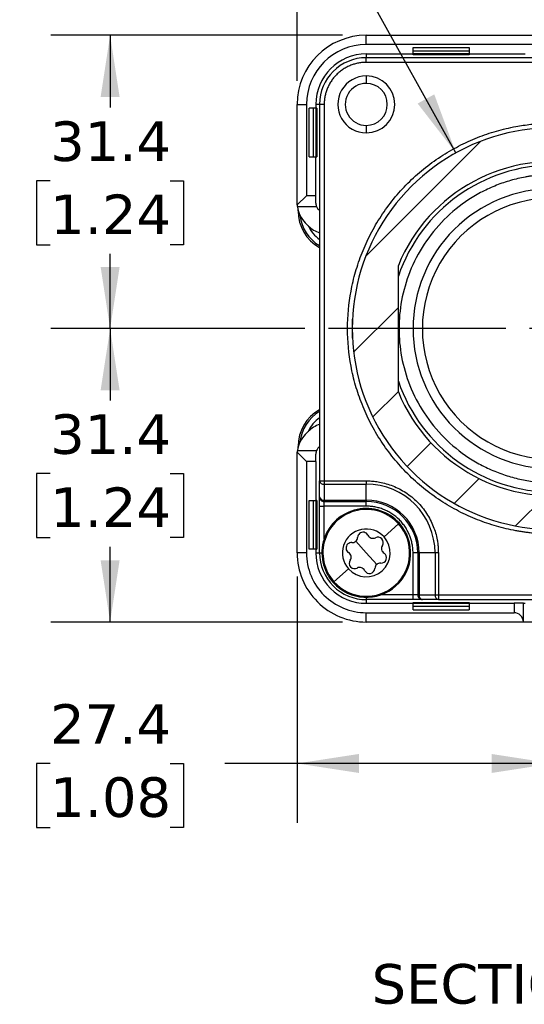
# Model space of a CAD drawing. Header units: millimetres. Extents: x 13 to 546, y 13 to 419.
# Tile 4 of 16: x 98 to 152, y 252 to 358. Entities that reach past the tile are written whole.
import ezdxf

# ---------------------------------------------------------------- set-up
doc = ezdxf.new("R2010")
doc.units = ezdxf.units.MM
doc.header["$LTSCALE"] = 2
doc.linetypes.add('SLD-Center', pattern=[19.05, 15.24, -1.27, 1.27, -1.27])
doc.linetypes.add('SLD-Solid', pattern=[0])
doc.layers.add('CENTER', color=40, linetype='SLD-Center')
doc.layers.add('DIMENSIONS', color=140, linetype='SLD-Solid', lineweight=25)
doc.layers.add('TEXT', color=140, linetype='SLD-Solid', lineweight=25)
doc.styles.add('SLDTEXTSTYLE0', font='VERDANA.TTF')
doc.dimstyles.new('SLDDIMSTYLE0', dxfattribs={"dimtxt": 4.316015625, "dimasz": 6.603999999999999, "dimexe": 0, "dimexo": 0.0625, "dimgap": 1.07900390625, "dimtad": 0, "dimtih": 1, "dimtoh": 1, "dimrnd": 1e-09, "dimzin": 12, "dimdsep": 46, "dimtxsty": 'SLDTEXTSTYLE0', "dimsah": 1, "dimcen": 0.09, "dimadec": 0, "dimazin": 3, "dimtfac": 1, "dimtofl": 0, "dimtmove": 0, "dimatfit": 3, "dimfxl": 0, "dimfrac": 2, "dimtolj": 1, "dimtzin": 12, "dimarcsym": 0})
doc.dimstyles.new('SLDDIMSTYLE2', dxfattribs={"dimtxt": 4.316015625, "dimasz": 6.603999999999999, "dimexe": 0, "dimexo": 0.0625, "dimgap": 1.07900390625, "dimtad": 0, "dimtih": 1, "dimtoh": 1, "dimrnd": 1e-09, "dimzin": 4, "dimdsep": 46, "dimtxsty": 'SLDTEXTSTYLE0', "dimsah": 1, "dimcen": 0, "dimadec": 0, "dimazin": 1, "dimtfac": 1, "dimtofl": 0, "dimtmove": 0, "dimatfit": 3, "dimfxl": 0, "dimfrac": 2, "dimtolj": 1, "dimtzin": 12, "dimarcsym": 0})

# ---------------------------------------------------------------- blocks, each defined once
blk = doc.blocks.new('_D_7')
at = {"layer": 'DIMENSIONS'}
for p, q in [((127.6280295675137, 298.2364393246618), (127.6280295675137, 271.8873060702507)), ((155.0280295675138, 298.196439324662), (155.0280295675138, 271.8873060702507)), ((101.2153127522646, 278.2373056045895), (99.76598413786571, 278.2373056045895)), ((99.76598413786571, 278.2373056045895), (99.76598413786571, 271.3777376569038)), ((114.0407459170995, 278.2373056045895), (115.4900745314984, 278.2373056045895)), ((115.4900745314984, 278.2373056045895), (115.4900745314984, 271.3777376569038)), ((127.6280295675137, 278.2373060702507), (119.888924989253, 278.2373060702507)), ((155.0280295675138, 278.2373060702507), (127.6280295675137, 278.2373060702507)), ((99.76598413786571, 271.3777376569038), (101.2153127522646, 271.3777376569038)), ((115.4900745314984, 271.3777376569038), (114.0407459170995, 271.3777376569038))]:
    blk.add_line(p, q, dxfattribs=at)
for points in [[(127.6280295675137, 278.2373060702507), (134.2320295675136, 277.2213060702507), (134.2320295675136, 279.2533060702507)], [(155.0280295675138, 278.2373060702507), (148.4240295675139, 279.2533060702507), (148.4240295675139, 277.2213060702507)]]:
    blk.add_solid(points, dxfattribs=at)
at = {"layer": 'DIMENSIONS', "char_height": 4.233333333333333, "attachment_point": 1, "style": 'SLDTEXTSTYLE0'}
for s, insert in [('27.4', (101.2153132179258, 284.5803447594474)), ('1.08', (101.2153127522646, 276.7545575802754))]:
    blk.add_mtext(s, dxfattribs=dict(at, insert=insert))
blk = doc.blocks.new('_D_8')
at = {"layer": 'DIMENSIONS'}
for p, q in [((128.4480295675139, 324.776439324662), (101.2780295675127, 324.776439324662)), ((107.6280295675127, 324.776439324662), (107.6280295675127, 317.0906517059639)), ((101.2153127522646, 309.2648640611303), (99.76598413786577, 309.2648640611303)), ((99.76598413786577, 309.2648640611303), (99.76598413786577, 302.4052961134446)), ((114.0407459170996, 309.2648640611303), (115.4900745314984, 309.2648640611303)), ((115.4900745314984, 309.2648640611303), (115.4900745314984, 302.4052961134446)), ((99.76598413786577, 302.4052961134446), (101.2153127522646, 302.4052961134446)), ((107.6280295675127, 293.3764393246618), (107.6280295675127, 301.4390773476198)), ((115.4900745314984, 302.4052961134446), (114.0407459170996, 302.4052961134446)), ((132.4880295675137, 293.3764393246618), (101.2780295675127, 293.3764393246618))]:
    blk.add_line(p, q, dxfattribs=at)
for points in [[(107.6280295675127, 324.776439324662), (106.6120295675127, 318.172439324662), (108.6440295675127, 318.172439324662)], [(107.6280295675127, 293.3764393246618), (108.6440295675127, 299.9804393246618), (106.6120295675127, 299.9804393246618)]]:
    blk.add_solid(points, dxfattribs=at)
at = {"layer": 'DIMENSIONS', "char_height": 4.233333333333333, "attachment_point": 1, "style": 'SLDTEXTSTYLE0'}
for s, insert in [('31.4', (101.2153132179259, 315.6079032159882)), ('1.24', (101.2153127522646, 307.7821160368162))]:
    blk.add_mtext(s, dxfattribs=dict(at, insert=insert))
blk = doc.blocks.new('_D_9')
at = {"layer": 'DIMENSIONS'}
for p, q in [((132.4880295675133, 356.1764393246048), (101.2780295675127, 356.1764393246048)), ((107.6280295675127, 356.1764393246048), (107.6280295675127, 348.4390848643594)), ((101.2153127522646, 340.6132972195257), (99.76598413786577, 340.6132972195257)), ((99.76598413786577, 340.6132972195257), (99.76598413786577, 333.75372927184)), ((114.0407459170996, 340.6132972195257), (115.4900745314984, 340.6132972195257)), ((115.4900745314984, 340.6132972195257), (115.4900745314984, 333.75372927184)), ((99.76598413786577, 333.75372927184), (101.2153127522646, 333.75372927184)), ((115.4900745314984, 333.75372927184), (114.0407459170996, 333.75372927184)), ((107.6280295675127, 324.776439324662), (107.6280295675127, 332.7875105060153)), ((128.4480295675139, 324.776439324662), (101.2780295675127, 324.776439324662))]:
    blk.add_line(p, q, dxfattribs=at)
for points in [[(107.6280295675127, 356.1764393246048), (106.6120295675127, 349.5724393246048), (108.6440295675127, 349.5724393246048)], [(107.6280295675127, 324.776439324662), (108.6440295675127, 331.3804393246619), (106.6120295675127, 331.3804393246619)]]:
    blk.add_solid(points, dxfattribs=at)
at = {"layer": 'DIMENSIONS', "char_height": 4.233333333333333, "attachment_point": 1, "style": 'SLDTEXTSTYLE0'}
for s, insert in [('31.4', (101.2153132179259, 346.9563363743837)), ('1.24', (101.2153127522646, 339.1305491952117))]:
    blk.add_mtext(s, dxfattribs=dict(at, insert=insert))
blk = doc.blocks.new('_D_10')
at = {"layer": 'DIMENSIONS'}
for p, q in [((101.215312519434, 369.9641499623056), (99.76598390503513, 369.9641499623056)), ((99.76598390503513, 369.9641499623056), (99.76598390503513, 363.1045820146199)), ((114.0407456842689, 369.9641499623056), (115.4900742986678, 369.9641499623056)), ((115.4900742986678, 369.9641499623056), (115.4900742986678, 363.1045820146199)), ((129.999040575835, 369.9641504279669), (117.299040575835, 369.9641504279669)), ((144.6106624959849, 343.5841096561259), (129.999040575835, 369.9641504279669)), ((99.76598390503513, 363.1045820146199), (101.215312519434, 363.1045820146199)), ((115.4900742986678, 363.1045820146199), (114.0407456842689, 363.1045820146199))]:
    blk.add_line(p, q, dxfattribs=at)
blk.add_solid([(144.6106624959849, 343.5841096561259), (142.2996067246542, 349.8534073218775), (140.5220631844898, 348.8688450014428)], dxfattribs=at)
at = {"layer": 'DIMENSIONS', "char_height": 4.233333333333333, "attachment_point": 1, "style": 'SLDTEXTSTYLE0'}
for s, insert in [('%%c', (97.9570185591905, 376.3071891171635)), ('43.0', (104.4736078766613, 376.3071891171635)), ('1.69', (101.215312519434, 368.4814019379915))]:
    blk.add_mtext(s, dxfattribs=dict(at, insert=insert))
blk = doc.blocks.new('_D_11')
at = {"layer": 'DIMENSIONS'}
for p, q in [((161.8066458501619, 343.5926653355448), (171.3070726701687, 369.9641504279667)), ((171.3070726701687, 369.9641504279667), (191.387639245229, 369.9641504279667)), ((194.6459332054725, 369.9641499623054), (193.1966045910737, 369.9641499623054)), ((193.1966045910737, 369.9641499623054), (193.1966045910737, 363.1045820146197)), ((207.4713663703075, 369.9641499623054), (208.9206949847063, 369.9641499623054)), ((208.9206949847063, 369.9641499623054), (208.9206949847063, 363.1045820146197)), ((193.1966045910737, 363.1045820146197), (194.6459332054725, 363.1045820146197)), ((208.9206949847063, 363.1045820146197), (207.4713663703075, 363.1045820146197))]:
    blk.add_line(p, q, dxfattribs=at)
blk.add_solid([(161.8066458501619, 343.5926653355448), (165.0008092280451, 349.4614294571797), (163.0890806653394, 350.1501368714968)], dxfattribs=at)
at = {"layer": 'DIMENSIONS', "char_height": 4.233333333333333, "attachment_point": 1, "style": 'SLDTEXTSTYLE0'}
for s, insert in [('%%c', (191.387639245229, 376.3071891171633)), ('40.0', (197.9042285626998, 376.3071891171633)), ('1.57', (194.6459332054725, 368.4814019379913))]:
    blk.add_mtext(s, dxfattribs=dict(at, insert=insert))
blk = doc.blocks.new('_D_12')
at = {"layer": 'DIMENSIONS'}
for p, q in [((127.6280295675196, 351.3164393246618), (127.6280295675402, 394.5264393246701)), ((160.5280295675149, 347.316439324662), (160.5280295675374, 394.5264393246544)), ((127.6280295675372, 388.1764393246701), (131.5715004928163, 388.1764393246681)), ((137.4196790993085, 388.1764388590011), (135.9703504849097, 388.1764388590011)), ((135.9703504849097, 388.1764388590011), (135.9703504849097, 381.3168709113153)), ((150.2451122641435, 388.1764388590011), (151.6944408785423, 388.1764388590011)), ((151.6944408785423, 388.1764388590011), (151.6944408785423, 381.3168709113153)), ((160.5280295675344, 388.1764393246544), (156.093291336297, 388.1764393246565)), ((135.9703504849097, 381.3168709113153), (137.4196790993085, 381.3168709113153)), ((151.6944408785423, 381.3168709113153), (150.2451122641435, 381.3168709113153))]:
    blk.add_line(p, q, dxfattribs=at)
for points in [[(127.6280295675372, 388.1764393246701), (134.2320295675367, 387.1604393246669), (134.2320295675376, 389.192439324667)], [(160.5280295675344, 388.1764393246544), (153.9240295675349, 389.1924393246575), (153.9240295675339, 387.1604393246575)]]:
    blk.add_solid(points, dxfattribs=at)
at = {"layer": 'DIMENSIONS', "char_height": 4.233333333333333, "attachment_point": 1, "style": 'SLDTEXTSTYLE0'}
for s, insert in [('32.9', (137.4196795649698, 394.519478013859)), ('1.30', (137.4196790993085, 386.6936908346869))]:
    blk.add_mtext(s, dxfattribs=dict(at, insert=insert))
blk = doc.blocks.new('SW_CENTERMARKSYMBOL_0')
at = {"layer": 'CENTER', "color": 0}
for p, q in [((0, 5.079999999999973), (0, 24.04000000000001)), ((0, 0), (0, 2.539999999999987)), ((-5.080000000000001, 0), (-24.04000000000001, 0)), ((0, 0), (-2.540000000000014, 0)), ((0, 0), (0, -2.540000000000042)), ((0, 0), (2.539999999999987, 0)), ((5.080000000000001, 0), (24.03999999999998, 0)), ((0, -5.080000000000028), (0, -24.04000000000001))]:
    blk.add_line(p, q, dxfattribs=at)

msp = doc.modelspace()

# ---------------------------------------------------------------- hatches: boundary and pattern name
at = {"layer": 'DIMENSIONS'}
h = msp.add_hatch(dxfattribs=at)
h.set_pattern_fill('ANSI31', color=256, scale=2, style=0)
h.set_pattern_definition([(45, (0, 0), (-4.490128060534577, 4.490128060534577), [])])
edge = h.paths.add_edge_path(flags=0)
edge.add_arc((155.0280295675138, 324.776439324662), 20, 287.0186474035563, 360.0000000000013)
edge.add_arc((155.0280295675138, 324.776439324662), 20, 4.885331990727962e-13, 72.98135259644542)
edge.add_arc((161.0280295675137, 344.3787351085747), 0.4999999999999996, 180, 252.9813525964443, ccw=False)
edge.add_line((160.5280295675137, 344.3787351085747), (160.5280295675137, 344.776439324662))
edge.add_arc((159.5280295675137, 344.776439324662), 1, 0, 77.31961650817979)
edge.add_arc((155.0280295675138, 324.776439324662), 21.5, 77.31961650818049, 282.6803834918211)
edge.add_arc((159.528029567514, 304.776439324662), 1, 282.680383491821, 360.0000000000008)
edge.add_line((160.528029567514, 304.776439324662), (160.528029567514, 305.1741435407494))
edge.add_arc((161.028029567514, 305.1741435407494), 0.4999999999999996, 107.01864740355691, 180, ccw=False)
edge = h.paths.add_edge_path(flags=0)
edge.add_arc((155.0280295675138, 324.776439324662), 17.9, 202.2154271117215, 359.99999999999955, ccw=False)
edge.add_line((138.4567677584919, 318.0086271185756), (138.4567677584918, 331.5442515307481))
edge.add_arc((155.0280295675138, 324.776439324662), 17.9, -5.115907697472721e-13, 157.7845728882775, ccw=False)

# ---------------------------------------------------------------- linework, layer by layer
for p, q in [((135.0280295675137, 355.1764393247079), (135.0280295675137, 356.1764393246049)), ((135.0280295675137, 356.1764393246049), (175.0280295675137, 356.1764393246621)), ((175.0280295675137, 355.1764393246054), (135.0280295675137, 355.1764393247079)), ((135.0280295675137, 354.176439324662), (140.0280295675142, 354.176439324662)), ((135.0280295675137, 354.1764393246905), (135.0280295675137, 353.7764393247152)), ((140.0280295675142, 354.876439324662), (146.0280295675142, 354.876439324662)), ((140.0280295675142, 354.176439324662), (140.0280295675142, 354.876439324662)), ((146.0280295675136, 354.4764393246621), (140.0280295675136, 354.4764393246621)), ((146.0280295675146, 354.1764393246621), (140.0280295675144, 354.1764393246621)), ((140.0280295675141, 354.076439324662), (140.0280295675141, 354.176439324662)), ((146.0280295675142, 354.876439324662), (146.0280295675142, 354.176439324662)), ((146.0280295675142, 354.176439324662), (152.0280295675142, 354.176439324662)), ((146.0280295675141, 354.176439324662), (146.0280295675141, 354.076439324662)), ((135.0280295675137, 353.276439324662), (135.0280295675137, 353.776439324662)), ((167.3209227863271, 353.776439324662), (135.0280295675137, 353.776439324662)), ((167.3209227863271, 353.276439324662), (135.0280295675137, 353.276439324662)), ((146.0280295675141, 354.076439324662), (140.0280295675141, 354.076439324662)), ((135.0280295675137, 351.8264393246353), (135.0280295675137, 351.0264393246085)), ((127.6280295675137, 338.2190800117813), (127.6280295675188, 348.776439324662)), ((127.6280295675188, 348.776439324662), (128.6280295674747, 348.776439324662)), ((128.6280295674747, 348.776439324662), (128.6280295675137, 339.0048664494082)), ((129.6280295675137, 348.3764393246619), (128.9280295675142, 348.3764393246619)), ((128.9280295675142, 343.1764393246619), (128.9280295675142, 348.3764393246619)), ((129.3280295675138, 348.3764393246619), (129.3280295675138, 343.1764393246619)), ((129.6280295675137, 348.776439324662), (129.6280295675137, 348.3764393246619)), ((130.0280295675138, 348.776439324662), (129.6280295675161, 348.776439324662)), ((129.6280295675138, 348.376439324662), (129.6280295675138, 343.1764393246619)), ((129.7280295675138, 348.376439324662), (129.6280295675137, 348.3764393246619)), ((129.7280295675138, 348.376439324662), (129.7280295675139, 343.1764393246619)), ((130.0280295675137, 348.776439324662), (130.0280295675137, 308.4835461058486)), ((130.5280295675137, 348.776439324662), (130.0280295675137, 348.776439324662)), ((130.5280295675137, 348.776439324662), (130.5280295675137, 308.4835461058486)), ((135.0280295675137, 346.5264393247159), (135.0280295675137, 345.7264393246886)), ((128.9280295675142, 343.1764393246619), (129.6280295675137, 343.1764393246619)), ((129.6280295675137, 339.0048664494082), (129.6280295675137, 343.1764393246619)), ((129.6280295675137, 343.1764393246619), (129.7280295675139, 343.1764393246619)), ((128.6280295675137, 339.0048664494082), (127.6351836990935, 338.012020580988)), ((129.6280295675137, 339.0048664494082), (128.6280295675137, 339.0048664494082)), ((129.6280295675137, 338.2190800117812), (129.6280295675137, 339.0048664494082)), ((129.7178498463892, 337.8048664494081), (127.6567626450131, 337.8048664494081)), ((127.7280295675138, 337.376439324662), (127.7280295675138, 337.4509654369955)), ((127.7280295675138, 337.376439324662), (127.7488010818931, 337.376439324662)), ((129.9209227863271, 337.5119732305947), (130.0280295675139, 337.4048664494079)), ((128.506709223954, 336.0977596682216), (128.8493499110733, 335.7551189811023)), ((138.4567677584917, 318.0086271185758), (138.4567677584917, 331.5442515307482)), ((138.456767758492, 330.6471755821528), (138.4977014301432, 330.5208497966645)), ((133.5524488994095, 325.8008586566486), (133.5280295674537, 325.7764393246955)), ((133.5280295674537, 325.7764393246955), (133.5280295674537, 324.7764393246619)), ((133.5280295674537, 324.7764393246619), (133.5280295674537, 323.7764393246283)), ((133.5280295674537, 323.7764393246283), (133.5524488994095, 323.7520199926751)), ((138.4977014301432, 319.0320288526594), (138.456767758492, 318.905703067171)), ((128.8493499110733, 313.7977596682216), (128.506709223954, 313.4551189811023)), ((127.7280295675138, 312.1019132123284), (127.7280295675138, 312.1764393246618)), ((127.7280295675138, 312.1764393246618), (127.7488010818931, 312.1764393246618)), ((129.9209227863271, 312.0409054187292), (130.0280295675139, 312.148012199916)), ((127.6280295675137, 300.776439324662), (127.6280295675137, 311.3337986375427)), ((127.6351836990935, 311.5408580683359), (128.6280295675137, 310.5480121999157)), ((127.6567626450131, 311.7480121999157), (129.7178498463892, 311.7480121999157)), ((129.6280295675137, 310.5480121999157), (129.6280295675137, 311.3337986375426)), ((128.6280295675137, 310.5480121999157), (128.6280295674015, 300.776439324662)), ((129.6280295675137, 310.5480121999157), (128.6280295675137, 310.5480121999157)), ((129.6280295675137, 310.5480121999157), (129.6280295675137, 306.376439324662)), ((130.0280295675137, 308.4835461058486), (130.5280295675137, 308.4835461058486)), ((130.0280295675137, 306.776439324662), (130.0280295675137, 308.4835461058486)), ((130.5280295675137, 308.4835461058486), (135.0280295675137, 308.4835461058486)), ((130.5280295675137, 308.4835461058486), (130.5280295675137, 308.1299927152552)), ((130.5280295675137, 308.1299927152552), (135.0280295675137, 308.1299927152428)), ((130.5280295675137, 308.1299927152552), (130.5280295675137, 306.4228859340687)), ((135.0280295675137, 308.4835461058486), (135.0280295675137, 308.1299927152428)), ((135.0280295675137, 306.422885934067), (135.0280295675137, 308.1299927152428)), ((128.9280295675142, 306.376439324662), (129.6280295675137, 306.376439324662)), ((128.9280295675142, 301.1764393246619), (128.9280295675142, 306.376439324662)), ((129.3280295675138, 306.376439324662), (129.3280295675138, 301.1764393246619)), ((129.6280295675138, 306.376439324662), (129.6280295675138, 301.176439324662)), ((129.7280295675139, 306.376439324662), (129.6280295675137, 306.376439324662)), ((129.7280295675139, 306.376439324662), (129.7280295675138, 301.1764393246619)), ((130.0280295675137, 305.776439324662), (130.5280295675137, 305.776439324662)), ((130.0280295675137, 300.776439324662), (130.0280295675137, 305.776439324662)), ((130.5280295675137, 306.4228859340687), (135.0280295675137, 306.422885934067)), ((130.5280295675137, 306.4228859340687), (130.5280295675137, 306.276439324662)), ((130.5280295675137, 306.276439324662), (135.0280295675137, 306.276439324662)), ((130.5280295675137, 305.776439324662), (130.5280295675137, 306.276439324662)), ((135.0280295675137, 305.776439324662), (130.5280295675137, 305.776439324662)), ((130.5280295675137, 302.2971299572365), (130.5280295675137, 305.776439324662)), ((135.0280295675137, 306.422885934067), (135.0280295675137, 306.276439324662)), ((135.0280295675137, 305.776439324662), (135.0280295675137, 306.276439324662)), ((138.483846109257, 303.8751026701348), (136.9321242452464, 302.4837488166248)), ((138.564558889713, 303.9474739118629), (138.483846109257, 303.8751026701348)), ((135.0280295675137, 300.776439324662), (133.9127710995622, 302.0202429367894)), ((128.6280295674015, 300.776439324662), (127.6280295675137, 300.776439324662)), ((129.6280295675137, 301.1764393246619), (128.9280295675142, 301.1764393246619)), ((129.6280295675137, 301.1764393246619), (129.6280295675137, 300.776439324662)), ((129.6280295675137, 301.1764393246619), (129.7280295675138, 301.1764393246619)), ((129.6280295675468, 300.776439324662), (130.0280295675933, 300.776439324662)), ((130.0280295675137, 300.776439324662), (130.2780295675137, 300.776439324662)), ((136.1432880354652, 299.5326357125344), (135.0280295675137, 300.776439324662)), ((140.5280295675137, 300.776439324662), (140.0280295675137, 300.776439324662)), ((140.0280295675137, 296.276439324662), (140.0280295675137, 300.776439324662)), ((140.5280295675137, 300.776439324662), (140.5280295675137, 296.276439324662)), ((140.6744761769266, 300.776439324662), (140.5280295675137, 300.776439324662)), ((142.381582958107, 300.776439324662), (140.6744761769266, 300.776439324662)), ((140.6744761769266, 300.776439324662), (140.6744761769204, 296.276439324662)), ((142.381582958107, 300.776439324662), (142.381582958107, 296.276439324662)), ((142.7351363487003, 300.776439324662), (142.381582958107, 300.776439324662)), ((142.7351363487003, 300.776439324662), (142.7351363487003, 296.276439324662)), ((133.1239348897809, 299.0691298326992), (131.5722130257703, 297.6777759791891)), ((131.5722130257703, 297.6777759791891), (131.4915002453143, 297.6054047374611)), ((140.0280295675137, 296.276439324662), (136.5487202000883, 296.276439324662)), ((140.5280295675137, 296.276439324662), (140.0280295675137, 296.276439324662)), ((140.0280295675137, 295.776439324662), (140.0280295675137, 296.276439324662)), ((140.5280295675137, 296.276439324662), (140.6744761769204, 296.276439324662)), ((140.6744761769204, 296.276439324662), (142.381582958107, 296.276439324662)), ((142.381582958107, 296.276439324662), (142.7351363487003, 296.276439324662)), ((142.7351363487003, 296.276439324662), (175.0280295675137, 296.276439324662)), ((142.7351363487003, 296.276439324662), (142.7351363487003, 295.776439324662)), ((135.0280295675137, 296.026439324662), (135.0280295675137, 295.776439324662)), ((140.0280295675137, 295.776439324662), (135.0280295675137, 295.776439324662)), ((135.0280295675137, 295.7764393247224), (135.0280295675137, 295.3764393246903)), ((135.0280295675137, 295.3764393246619), (140.0280295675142, 295.3764393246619)), ((140.0280295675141, 295.476439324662), (146.0280295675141, 295.476439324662)), ((140.0280295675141, 295.3764393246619), (140.0280295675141, 295.476439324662)), ((140.0280295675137, 295.3764393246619), (146.0280295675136, 295.3764393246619)), ((140.0280295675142, 294.676439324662), (140.0280295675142, 295.3764393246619)), ((140.0280295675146, 295.0764393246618), (146.0280295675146, 295.0764393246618)), ((142.7351363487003, 295.776439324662), (141.0280295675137, 295.776439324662)), ((142.7351363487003, 295.776439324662), (175.0280295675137, 295.776439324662)), ((146.0280295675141, 295.476439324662), (146.0280295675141, 295.3764393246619)), ((146.0280295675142, 295.3764393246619), (146.0280295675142, 294.676439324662)), ((146.0280295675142, 295.3764393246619), (150.8280295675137, 295.3764393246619)), ((150.8280295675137, 295.3764393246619), (150.8280295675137, 294.3764393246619)), ((151.8280295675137, 295.3764393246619), (150.8280295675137, 295.3764393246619)), ((151.8280295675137, 293.3764393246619), (151.8280295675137, 295.3764393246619)), ((151.8280295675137, 295.3764393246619), (152.0280295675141, 295.3764393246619)), ((135.0280295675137, 294.3764393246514), (150.8280295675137, 294.3764393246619)), ((135.0280295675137, 293.3764393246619), (135.0280295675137, 294.3764393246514)), ((140.0280295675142, 294.676439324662), (146.0280295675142, 294.676439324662)), ((151.8280295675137, 293.3764393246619), (135.0280295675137, 293.3764393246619)), ((152.8280295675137, 293.3764393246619), (151.8280295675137, 293.3764393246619))]:
    msp.add_line(p, q)
for centre, radius, start, end in [((135.0280295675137, 348.776439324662), 7.399999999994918, 90, 179.9999999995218), ((135.0280295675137, 348.776439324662), 6.400000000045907, 90, 179.9999999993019), ((135.0280295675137, 348.776439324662), 5.400000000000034, 90, 180), ((135.0280295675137, 348.776439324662), 5, 90, 180), ((135.0280295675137, 348.776439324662), 3.049999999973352, 90, 270.0000000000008), ((135.0280295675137, 348.776439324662), 2.249999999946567, 90, 270.0000000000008), ((135.0280295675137, 348.776439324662), 3.049999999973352, 270.0000000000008, 90), ((135.0280295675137, 348.776439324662), 2.249999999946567, 270.0000000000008, 90), ((155.0280295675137, 324.776439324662), 21.49999999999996, 77.31961650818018, 282.6803834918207), ((155.0280295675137, 324.776439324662), 17.9, 4.093853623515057e-13, 157.7845728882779), ((155.0280295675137, 324.776439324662), 17.50000000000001, 90, 161.2498425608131), ((155.0280295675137, 324.776439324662), 14, 90, 270.0000000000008), ((130.6280295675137, 338.2190800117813), 3.000000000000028, 183.9576903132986, 187.9362495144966), ((130.6280295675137, 338.2190800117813), 3.000000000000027, 187.9362495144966, 225.0000000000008), ((132.2280295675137, 337.376439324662), 4.499999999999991, 179.9999999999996, 240.7324224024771), ((130.6280295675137, 338.2190800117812), 1.000000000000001, 180, 204.4698005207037), ((130.6280295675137, 338.2190800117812), 1.000000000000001, 204.4698005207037, 225.000000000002), ((132.2280295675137, 337.376439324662), 4.319077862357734, 186.3939359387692, 239.3782591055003), ((132.2280295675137, 337.376439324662), 3.7720595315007, 204.602198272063, 234.3445604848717), ((130.970670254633, 337.8764393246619), 2.999999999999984, 225.0000000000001, 251.6866561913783), ((155.0280295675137, 324.776439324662), 17.89999999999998, 202.2154271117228, 4.093853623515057e-13), ((155.0280295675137, 324.776439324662), 17.50000000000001, 198.7501574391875, 270.0000000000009), ((132.2280295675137, 312.1764393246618), 4.500000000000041, 119.2675775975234, 179.9999999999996), ((132.2280295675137, 312.1764393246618), 4.319077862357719, 120.6217408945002, 173.606064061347), ((132.2280295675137, 312.1764393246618), 3.772059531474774, 125.6554395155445, 155.3978017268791), ((130.970670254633, 311.6764393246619), 3.000000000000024, 108.3133438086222, 135), ((130.6280295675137, 311.3337986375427), 3.000000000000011, 135.0000000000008, 172.0637504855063), ((130.6280295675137, 311.3337986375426), 1.000000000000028, 135.0000000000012, 155.5301994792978), ((130.6280295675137, 311.3337986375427), 3.00000000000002, 172.0637504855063, 176.0423096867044), ((130.6280295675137, 311.3337986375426), 1.000000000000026, 155.5301994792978, 180), ((130.4655295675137, 308.5719344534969), 0.4463392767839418, 191.42175365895, 278.0494669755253), ((135.0280295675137, 300.776439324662), 7.353553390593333, 0, 90), ((130.4655295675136, 306.8648276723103), 0.4463392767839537, 191.4217536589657, 278.0494669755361), ((130.5280295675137, 306.776439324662), 0.5000000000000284, 180, 270.0000000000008), ((135.0280295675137, 300.776439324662), 5.646446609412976, 4.284205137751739e-10, 90), ((135.0280295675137, 300.776439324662), 5.5, 1.480403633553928e-13, 90), ((135.0280295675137, 300.776439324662), 4.750000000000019, 41.88104103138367, 221.8810410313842), ((135.0280295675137, 300.776439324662), 4.641592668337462, 41.88104103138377, 221.8810410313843), ((135.0280295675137, 300.776439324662), 4.750000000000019, 221.8810410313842, 41.88104103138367), ((135.0280295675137, 300.776439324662), 4.641592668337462, 221.8810410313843, 41.88104103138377), ((135.0280295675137, 300.776439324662), 2.557436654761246, 41.88104103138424, 221.881041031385), ((135.0280295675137, 300.776439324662), 2.557436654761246, 221.881041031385, 41.88104103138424), ((134.6840892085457, 302.411234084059), 0.5794166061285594, 131.8810410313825, 178.0019470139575), ((134.6840892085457, 302.411234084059), 0.5794166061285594, 25.76013504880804, 131.8810410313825), ((135.7277591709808, 302.9148682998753), 0.5794166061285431, 205.7601350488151, 298.0019470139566), ((136.2718331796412, 301.8916977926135), 0.5794166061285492, 325.7601350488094, 118.0019470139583), ((133.4402855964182, 301.2959756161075), 0.5794166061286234, 131.8810410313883, 238.0019470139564), ((133.4402855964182, 301.2959756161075), 0.5794166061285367, 85.76013504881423, 131.8810410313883), ((133.5259605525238, 302.4516374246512), 0.5794166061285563, 265.7601350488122, 358.0019470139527), ((137.2298281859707, 301.2396701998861), 0.5794166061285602, 145.7601350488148, 238.0019470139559), ((135.0280295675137, 300.776439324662), 7.400000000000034, 179.9999999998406, 270.0000000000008), ((135.0280295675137, 300.776439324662), 6.400000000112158, 179.9999999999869, 270.0000000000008), ((135.0280295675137, 300.776439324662), 5.400000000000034, 180, 270.0000000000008), ((135.0280295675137, 300.776439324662), 5, 180, 270.0000000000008), ((132.8262309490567, 300.3132084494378), 0.579416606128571, 325.760135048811, 58.00194701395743), ((136.6157735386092, 300.2569030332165), 0.5794166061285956, 265.7601350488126, 58.00194701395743), ((133.7842259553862, 299.6611808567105), 0.579416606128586, 145.7601350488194, 298.001947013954), ((136.5300985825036, 299.1012412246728), 0.5794166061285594, 131.8810410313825, 178.0019470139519), ((136.5300985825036, 299.1012412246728), 0.5794166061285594, 85.76013504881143, 131.8810410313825), ((134.3282999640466, 298.6380103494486), 0.5794166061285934, 25.76013504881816, 118.0019470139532), ((135.3719699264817, 299.1416445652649), 0.5794166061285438, 205.7601350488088, 358.0019470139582), ((141.0280295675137, 296.276439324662), 0.5, 180, 270.0000000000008), ((141.116417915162, 296.2139393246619), 0.4463392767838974, 171.9505330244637, 258.5782463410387), ((142.8235246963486, 296.2139393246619), 0.4463392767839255, 171.9505330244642, 258.5782463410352), ((150.8280295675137, 293.3764393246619), 1, 0, 90)]:
    msp.add_arc(centre, radius, start, end)
for points, knots in [([(135.0280295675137, 353.276439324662), (134.956808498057, 353.2754966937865), (134.8148351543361, 353.2736176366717), (134.602879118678, 353.2582685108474), (134.3927878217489, 353.2337197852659), (134.1845641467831, 353.1990896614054), (133.9782114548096, 353.1546118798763), (133.7737327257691, 353.1002304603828), (133.571131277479, 353.0359415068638), (133.295794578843, 352.9342758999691), (132.9545173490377, 352.7790333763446), (132.5587936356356, 352.5477504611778), (132.1856745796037, 352.2756069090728), (131.8405700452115, 351.9641529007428), (131.5289735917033, 351.6189345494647), (131.2569208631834, 351.2459740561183), (131.02548663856, 350.8501011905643), (130.8410395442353, 350.444422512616), (130.6995550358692, 350.0332401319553), (130.6008436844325, 349.6210961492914), (130.5392509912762, 349.2012754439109), (130.5317814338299, 348.9184826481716), (130.5280295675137, 348.776439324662)], [0, 0, 0, 0, 0.03023319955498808, 0.0602673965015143, 0.09016896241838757, 0.1200051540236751, 0.1498436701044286, 0.1797521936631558, 0.2097979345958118, 0.2400471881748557, 0.3043220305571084, 0.3686713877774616, 0.434313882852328, 0.5000324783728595, 0.5656749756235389, 0.6313935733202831, 0.6956684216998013, 0.7600177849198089, 0.8202694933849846, 0.8799904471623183, 0.9397206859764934, 1, 1, 1, 1]), ([(155.0280295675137, 302.776439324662), (154.8786613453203, 302.7773105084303), (154.580136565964, 302.7790516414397), (154.1327889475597, 302.7931637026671), (153.6862599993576, 302.8156995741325), (153.2405498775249, 302.847481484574), (152.7956589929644, 302.8882893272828), (152.3515869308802, 302.9381823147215), (151.9083363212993, 302.9971434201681), (151.4658984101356, 303.065181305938), (150.4714560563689, 303.2387992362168), (148.939124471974, 303.5993957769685), (146.8894563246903, 304.2987398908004), (144.8906398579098, 305.2083964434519), (142.9556085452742, 306.3392856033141), (141.1318050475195, 307.6696221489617), (139.4443962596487, 309.1925524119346), (137.9213262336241, 310.8800750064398), (136.5910698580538, 312.7037173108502), (135.4600685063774, 314.6389080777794), (134.5504539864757, 316.6374796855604), (133.8510548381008, 318.6875826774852), (133.2170847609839, 321.3796118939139), (132.9045156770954, 324.7764392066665), (133.2170692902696, 328.1730920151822), (133.8510051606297, 330.8651266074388), (134.5503247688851, 332.9150736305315), (135.4599881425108, 334.913812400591), (136.590875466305, 336.8488649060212), (137.9212124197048, 338.6726626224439), (139.4441429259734, 340.3600729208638), (141.131664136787, 341.8831427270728), (142.9553116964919, 343.2133984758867), (144.8904832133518, 344.3444024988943), (146.8891254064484, 345.2540071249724), (148.9389750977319, 345.9534418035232), (150.5875591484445, 346.3414024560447), (151.8187522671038, 346.5461374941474), (152.617200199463, 346.6491862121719), (153.4183730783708, 346.7222475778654), (154.2222910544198, 346.7679857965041), (154.7592651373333, 346.7736195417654), (155.0280295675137, 346.776439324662)], [0, 0, 0, 0, 0.006486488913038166, 0.01296378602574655, 0.01943456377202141, 0.02590150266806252, 0.03236728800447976, 0.03883460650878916, 0.04530614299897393, 0.05178457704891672, 0.05827257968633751, 0.08914412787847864, 0.1200232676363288, 0.1521816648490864, 0.1843476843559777, 0.2171903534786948, 0.25004080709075, 0.2828834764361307, 0.3157339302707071, 0.3478923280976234, 0.3800583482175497, 0.4109298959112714, 0.4418090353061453, 0.5000011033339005, 0.5581931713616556, 0.5890647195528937, 0.6199438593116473, 0.6521022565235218, 0.6842682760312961, 0.7171109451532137, 0.7499613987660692, 0.782804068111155, 0.8156545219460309, 0.8478129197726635, 0.8799789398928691, 0.9108504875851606, 0.9417296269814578, 0.9533981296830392, 0.9650437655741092, 0.9766821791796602, 0.9883290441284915, 1, 1, 1, 1]), ([(155.0280295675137, 341.276439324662), (154.9020170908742, 341.2756125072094), (154.6501843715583, 341.2739601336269), (154.2728540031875, 341.2605643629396), (153.8962965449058, 341.2391714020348), (153.5205124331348, 341.2090011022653), (153.1455013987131, 341.1702619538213), (152.771265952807, 341.1228992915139), (152.3977981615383, 341.0669236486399), (151.6242646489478, 340.9328867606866), (150.4613707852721, 340.6592196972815), (148.9241536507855, 340.1347598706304), (147.4249523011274, 339.4523658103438), (145.4846885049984, 338.3189564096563), (143.2771961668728, 336.5266803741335), (141.1342803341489, 333.8881148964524), (139.6022356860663, 330.9309820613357), (138.7181881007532, 327.8558074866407), (138.4357151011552, 324.7764393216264), (138.7181881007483, 321.6970711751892), (139.6022356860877, 318.6218965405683), (141.1342803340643, 315.6647639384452), (143.2771961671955, 313.0261975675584), (145.4845511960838, 311.2340357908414), (147.4247958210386, 310.1005904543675), (148.923822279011, 309.4182584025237), (150.4612229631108, 308.8936715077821), (151.746669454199, 308.591266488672), (152.7700945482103, 308.4256392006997), (153.5198807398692, 308.339962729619), (154.2728799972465, 308.2863420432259), (154.7761296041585, 308.2797426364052), (155.0280295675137, 308.276439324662)], [0, 0, 0, 0, 0.007301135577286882, 0.01459113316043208, 0.02187380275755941, 0.02915296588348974, 0.0364324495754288, 0.04371608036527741, 0.05100767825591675, 0.05831105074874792, 0.08920185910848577, 0.1201027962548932, 0.1522813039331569, 0.1844699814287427, 0.2501188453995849, 0.315767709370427, 0.38005236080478, 0.4417711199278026, 0.5000018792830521, 0.5582326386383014, 0.6199513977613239, 0.6842360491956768, 0.749884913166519, 0.8155337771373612, 0.8477122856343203, 0.8799009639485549, 0.9107917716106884, 0.9416927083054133, 0.9562829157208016, 0.9708437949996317, 0.9854059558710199, 0.9999999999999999, 0.9999999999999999, 0.9999999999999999, 0.9999999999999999]), ([(155.0280295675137, 339.776439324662), (151.0498948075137, 339.776439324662), (147.2343939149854, 338.1960071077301), (141.6084617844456, 332.5700749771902), (140.0280295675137, 328.754574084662), (140.0280295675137, 320.798304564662), (141.6084617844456, 316.9828036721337), (147.2343939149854, 311.3568715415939), (151.0498948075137, 309.776439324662), (155.0280295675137, 309.776439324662)], [0, 0, 0, 0, 0.25, 0.25, 0.5, 0.5, 0.75, 0.75, 1, 1, 1, 1]), ([(127.6351836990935, 338.012020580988), (127.6330969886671, 338.0464961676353), (127.6289268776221, 338.1153926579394), (127.6283285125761, 338.1845358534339), (127.6280295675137, 338.2190800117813)], [0, 0, 0, 0, 0.5003968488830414, 0.9999999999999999, 0.9999999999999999, 0.9999999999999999, 0.9999999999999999]), ([(127.6280295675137, 311.3337986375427), (127.6283285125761, 311.3683427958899), (127.628926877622, 311.4374859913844), (127.6330969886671, 311.5063824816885), (127.6351836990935, 311.5408580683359)], [0, 0, 0, 0, 0.4996031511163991, 1, 1, 1, 1]), ([(135.0280295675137, 308.4835461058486), (135.1221455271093, 308.4825580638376), (135.3102023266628, 308.4805838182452), (135.5917755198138, 308.4645591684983), (135.8724446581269, 308.4389637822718), (136.1522161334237, 308.402860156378), (136.583477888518, 308.3311872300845), (137.161051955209, 308.1952553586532), (137.8790495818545, 307.9503045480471), (138.579363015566, 307.6315522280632), (139.485670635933, 307.1021173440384), (140.516751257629, 306.2651615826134), (141.3535972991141, 305.2342171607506), (141.88305939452, 304.3279300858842), (142.2017756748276, 303.6277876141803), (142.4467598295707, 302.9096205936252), (142.5972228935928, 302.2710858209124), (142.6823473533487, 301.714964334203), (142.7269156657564, 301.2466083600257), (142.7323941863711, 300.9332729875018), (142.7351363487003, 300.776439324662)], [0, 0, 0, 0, 0.02333726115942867, 0.04663109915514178, 0.06991278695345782, 0.09321364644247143, 0.1165649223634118, 0.1783068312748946, 0.2400920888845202, 0.3044081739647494, 0.3687677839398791, 0.5000056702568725, 0.6312435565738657, 0.6955596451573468, 0.7599192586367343, 0.8216611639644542, 0.8834464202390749, 0.9223120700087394, 0.9611148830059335, 1, 1, 1, 1]), ([(130.0280295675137, 305.776439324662), (130.0280295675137, 305.807963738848), (130.0280295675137, 305.870752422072), (130.0280295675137, 305.9640014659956), (130.0280295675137, 306.0556349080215), (130.0280295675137, 306.1794117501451), (130.0280295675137, 306.3294795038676), (130.0280295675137, 306.4881599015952), (130.0280295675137, 306.6185250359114), (130.0280295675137, 306.7096125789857), (130.0280295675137, 306.7664498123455), (130.0280295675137, 306.7731079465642), (130.0280295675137, 306.776439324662)], [0, 0, 0, 0, 0.0602589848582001, 0.1200207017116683, 0.179824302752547, 0.2402078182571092, 0.3699983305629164, 0.5001303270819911, 0.629920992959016, 0.7600531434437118, 0.8799432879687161, 1, 1, 1, 1]), ([(140.0280295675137, 300.776439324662), (140.0269822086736, 300.8555760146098), (140.024894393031, 301.0133278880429), (140.0078398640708, 301.2488392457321), (139.9805635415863, 301.4822768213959), (139.9420856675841, 301.7136374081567), (139.8926659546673, 301.9429172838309), (139.8322421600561, 302.1701130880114), (139.7608101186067, 302.3952213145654), (139.647842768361, 302.7011552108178), (139.4753485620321, 303.0803517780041), (139.2183782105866, 303.5200474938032), (138.9159343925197, 303.9346335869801), (138.4550725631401, 304.4455651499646), (137.9200029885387, 304.8802148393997), (137.3321008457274, 305.2236370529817), (136.8779050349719, 305.4303523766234), (136.411955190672, 305.5895207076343), (135.9483067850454, 305.6979723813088), (135.4855414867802, 305.7644360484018), (135.1805630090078, 305.7724374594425), (135.0280295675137, 305.776439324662)], [0, 0, 0, 0, 0.03023994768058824, 0.06028061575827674, 0.09018838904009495, 0.1200305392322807, 0.1498747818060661, 0.1797888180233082, 0.2098398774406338, 0.2400942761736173, 0.3043854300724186, 0.3687436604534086, 0.4344028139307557, 0.5001304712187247, 0.6313415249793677, 0.6956326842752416, 0.7599909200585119, 0.8217084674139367, 0.8834928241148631, 0.94172952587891, 1, 1, 1, 1]), ([(141.0280295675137, 295.776439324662), (141.0271949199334, 295.776439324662), (141.0255325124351, 295.776439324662), (141.0118420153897, 295.776439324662), (140.9898973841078, 295.776439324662), (140.9473781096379, 295.776439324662), (140.8700784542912, 295.776439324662), (140.7400454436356, 295.776439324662), (140.5811900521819, 295.776439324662), (140.4033955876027, 295.776439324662), (140.2166240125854, 295.776439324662), (140.0909234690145, 295.776439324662), (140.0280295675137, 295.776439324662)], [0, 0, 0, 0, 0.06025898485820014, 0.1200207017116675, 0.1798243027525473, 0.2402078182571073, 0.3699983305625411, 0.5001303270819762, 0.6299209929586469, 0.7600531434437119, 0.8799432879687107, 1, 1, 1, 1])]:
    msp.add_open_spline(points, degree=3, knots=knots)

# ---------------------------------------------------------------- block references
at = {"layer": 'CENTER'}
msp.add_blockref('SW_CENTERMARKSYMBOL_0', (155.0280295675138, 324.776439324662), dxfattribs=at)

# ---------------------------------------------------------------- texts
at = {"layer": 'TEXT', "insert": (154.3352133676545, 256.7684269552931), "char_height": 4.233333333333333, "attachment_point": 2, "style": 'SLDTEXTSTYLE0'}
msp.add_mtext('SECTION A-A', dxfattribs=at)

# ---------------------------------------------------------------- dimensions: what is measured, and where the dimension line sits
at = {"layer": 'DIMENSIONS'}
for base, p1, p2, picture, middle in [((160.5280295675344, 388.1764393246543), (127.6280295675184, 348.7764393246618), (160.5280295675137, 344.776439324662), '_D_12', (143.8323959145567, 388.1764393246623)), ((127.6280295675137, 278.2373060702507), (155.0280295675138, 300.736439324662), (127.6280295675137, 300.7764393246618), '_D_7', (107.6280295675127, 278.2373060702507))]:
    dim = msp.add_linear_dim(base=base, p1=p1, p2=p2, dimstyle='SLDDIMSTYLE0', dxfattribs=at)
    dim.commit()
    dim.dimension.update_dxf_attribs({"geometry": picture, "text_midpoint": middle, "dimtype": 160})
for p1, p2, picture, middle in [((165.4453966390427, 305.9687689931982), (144.6106624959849, 343.5841096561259), '_D_10', (107.6280295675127, 369.9641504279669)), ((148.2494132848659, 305.9602133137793), (161.8066458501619, 343.5926653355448), '_D_11', (201.0586502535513, 369.9641504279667))]:
    dim = msp.add_diameter_dim_2p(p1=p1, p2=p2, dimstyle='SLDDIMSTYLE2', dxfattribs=at)
    dim.commit()
    dim.dimension.update_dxf_attribs({"geometry": picture, "text_midpoint": middle, "dimtype": 163})
for base, p2, picture, middle in [((107.6280295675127, 356.1764393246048), (135.0280295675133, 356.1764393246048), '_D_9', (107.6280295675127, 340.613297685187)), ((107.6280295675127, 293.3764393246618), (135.0280295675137, 293.3764393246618), '_D_8', (107.6280295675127, 309.2648645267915))]:
    dim = msp.add_linear_dim(base=base, p1=(130.9880295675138, 324.776439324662), p2=p2, angle=90.0000000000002, dimstyle='SLDDIMSTYLE0', dxfattribs=at)
    dim.commit()
    dim.dimension.update_dxf_attribs({"geometry": picture, "text_midpoint": middle, "dimtype": 160})

doc.saveas('drawing.dxf')
